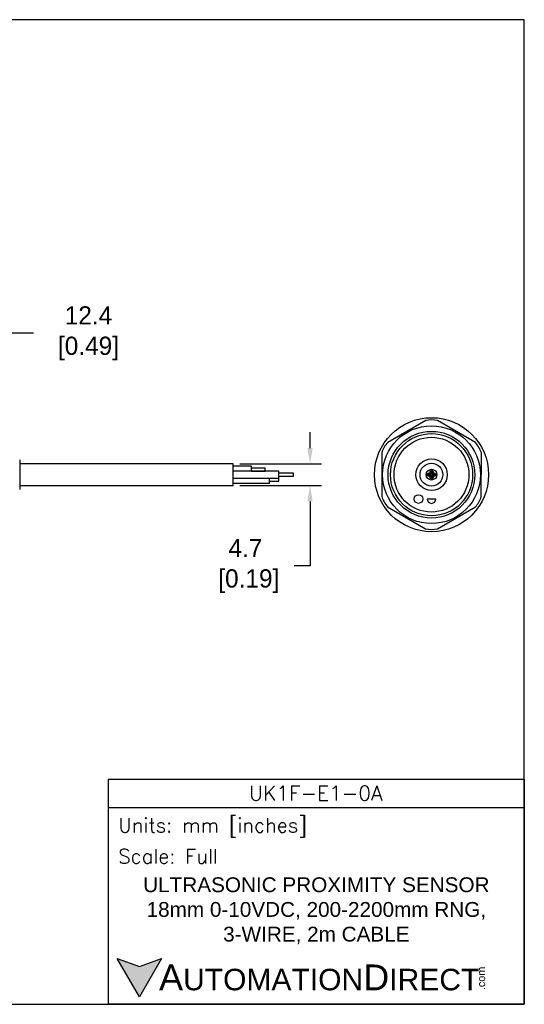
# Model space of a CAD drawing. Header units: inches. Extents: x 0 to 279, y 0 to 216.
# Tile 5 of 5: x 169 to 279, y 0 to 216. Entities that reach past the tile are written whole.
import ezdxf

# ---------------------------------------------------------------- set-up
doc = ezdxf.new("R2010")
doc.units = ezdxf.units.IN
doc.header["$LTSCALE"] = 10
doc.header["$MEASUREMENT"] = 0
doc.layers.add('DIM', color=140, linetype='Continuous')
doc.layers.add('Text', color=140, linetype='Continuous')
doc.styles.add('\\M+2ABAC\\M+2A6A11', font='txt')
doc.styles.add('ROMANS', font='romans.shx')
doc.dimstyles.get("Standard").update_dxf_attribs({"dimtxt": 4, "dimasz": 3.5, "dimexe": 2.5, "dimexo": 1.5, "dimgap": 1, "dimtad": 0, "dimtih": 1, "dimtoh": 1, "dimdec": 1, "dimzin": 0, "dimdsep": 46, "dimtxsty": 'Standard', "dimcen": 0, "dimadec": 0, "dimazin": 0, "dimtfac": 1, "dimtdec": 1, "dimtofl": 0, "dimtmove": 0, "dimatfit": 3, "dimfxl": 0, "dimtolj": 1, "dimtzin": 0, "dimarcsym": 0})

# ---------------------------------------------------------------- blocks, each defined once
blk = doc.blocks.new('*D5')
at = {"layer": 'Defpoints', "color": 0}
for p in [(153.46, 147.13), (165.85, 124.13), (153.46, 118.97)]:
    blk.add_point(p, dxfattribs=at)
at = {"layer": 'DIM', "color": 0, "lineweight": -2}
for p, q in [((153.46, 120.47), (153.46, 149.63)), ((165.85, 125.63), (165.85, 149.63)), ((162.35, 147.13), (156.96, 147.13)), ((171.84, 147.13), (165.85, 147.13))]:
    blk.add_line(p, q, dxfattribs=at)
at = {"layer": 'DIM', "color": 0}
for points in [[(156.96, 147.71), (156.96, 146.54), (153.46, 147.13)], [(162.35, 147.71), (162.35, 146.54), (165.85, 147.13)]]:
    blk.add_solid(points, dxfattribs=at)
at = {"layer": 'DIM', "color": 0, "insert": (183.17, 147.13), "char_height": 4, "attachment_point": 5}
blk.add_mtext('\\A1; 12.4\\P [0.49]', dxfattribs=at)
blk = doc.blocks.new('*D3')
at = {"layer": 'Defpoints', "color": 0}
for p in [(215.61, 118.48), (215.61, 113.78), (232.46, 113.78)]:
    blk.add_point(p, dxfattribs=at)
at = {"layer": 'DIM', "color": 0, "lineweight": -2}
for p, q in [((232.46, 121.98), (232.46, 125.48)), ((217.11, 118.48), (234.96, 118.48)), ((217.11, 113.78), (234.96, 113.78)), ((232.46, 110.28), (232.46, 96.12)), ((232.46, 96.12), (228.96, 96.12))]:
    blk.add_line(p, q, dxfattribs=at)
at = {"layer": 'DIM', "color": 0}
for points in [[(231.88, 121.98), (233.05, 121.98), (232.46, 118.48)], [(231.88, 110.28), (233.05, 110.28), (232.46, 113.78)]]:
    blk.add_solid(points, dxfattribs=at)
at = {"layer": 'DIM', "color": 0, "insert": (218.3, 96.12), "char_height": 4, "attachment_point": 5}
blk.add_mtext('\\A1;4.7\\P [0.19]', dxfattribs=at)

msp = doc.modelspace()

# ---------------------------------------------------------------- hatches: boundary and pattern name
at = {"layer": 'Text'}
msp.add_hatch(color=256, dxfattribs=at).paths.add_polyline_path([(199.93, 10.07), (195.08, 8.31), (190.23, 10.07), (195.08, 1.67)])

# ---------------------------------------------------------------- linework, layer by layer
for p, q in [((257.8, 127.98), (249.47, 123.2)), ((268.69, 123.17), (260.39, 127.98)), ((248.18, 120.95), (248.16, 111.35)), ((269.98, 111.32), (269.99, 120.92)), ((168.85, 119.38), (168.85, 112.89)), ((215.61, 118.48), (168.85, 118.48)), ((215.61, 113.78), (215.61, 118.48)), ((219.61, 117.98), (215.61, 117.98)), ((225.61, 116.88), (215.61, 116.88)), ((219.61, 116.88), (219.61, 117.98)), ((222.61, 117.58), (219.61, 117.58)), ((219.61, 116.89), (222.61, 116.89)), ((222.61, 116.89), (222.61, 117.58)), ((225.61, 115.38), (225.61, 116.88)), ((215.61, 115.38), (225.61, 115.38)), ((223.61, 114.28), (223.61, 115.38)), ((225.61, 115.33), (223.61, 115.33)), ((223.61, 114.73), (225.61, 114.73)), ((228.82, 116.43), (225.61, 116.43)), ((225.61, 115.83), (228.82, 115.83)), ((225.61, 114.73), (225.61, 115.33)), ((228.82, 115.83), (228.82, 116.43)), ((168.85, 113.78), (215.61, 113.78)), ((215.61, 114.28), (223.61, 114.28)), ((260, 110.8), (258.1, 110.8)), ((249.46, 109.1), (257.76, 104.29)), ((260.36, 104.29), (268.68, 109.07))]:
    msp.add_line(p, q)
for centre, radius in [((259.08, 116.13), 12.5), ((259.06, 116.13), 10.72), ((259.06, 116.13), 9.5), ((259.08, 116.13), 9), ((259.06, 116.13), 8.2), ((259.08, 116.13), 3.45), ((259.06, 116.13), 2.5), ((259.08, 116.13), 1.18), ((259.08, 116.68), 0.375), ((259.08, 116.68), 0.15), ((258.53, 116.13), 0.375), ((258.53, 116.13), 0.172), ((259.08, 115.58), 0.375), ((259.08, 115.58), 0.15), ((259.63, 116.13), 0.375), ((259.63, 116.13), 0.15), ((256.22, 110.8), 0.95)]:
    msp.add_circle(centre, radius)
for centre, radius, start, end in [((259.1, 122.47), 5.66, 76.7986, 103.2975), ((253.6, 119.32), 5.66, 136.7986, 163.2975), ((264.57, 119.28), 5.66, 16.7986, 43.2975), ((253.58, 112.98), 5.66, 196.7986, 223.2975), ((259.05, 110.8), 0.95, 180, 0), ((264.55, 112.95), 5.66, 316.7986, 343.2975), ((259.06, 109.8), 5.66, 256.7986, 283.2975)]:
    msp.add_arc(centre, radius, start, end)
at = {"layer": 'Defpoints'}
msp.add_lwpolyline([(279.4, 215.9), (0, 215.9), (0, 0), (279.4, 0)], close=True, dxfattribs=at)
at = {"layer": 'Text'}
msp.add_line((188.28, 43.12), (279.4, 43.12), dxfattribs=at)
for points in [[(188.28, 0), (188.28, 49.4), (279.4, 49.4), (279.4, 0)], [(199.93, 10.07), (195.08, 1.67), (190.23, 10.07), (195.08, 8.31)]]:
    msp.add_lwpolyline(points, close=True, dxfattribs=at)

# ---------------------------------------------------------------- texts
at = {"layer": 'Text', "linetype": 'Continuous', "insert": (233.7, 46.3), "char_height": 3.248, "width": 61.1425, "attachment_point": 5, "style": 'ROMANS'}
msp.add_mtext('UK1F-E1-0A', dxfattribs=at)
at = {"layer": 'Text', "attachment_point": 4}
for s, insert, char_height, width, style in [(' Units: mm [inches]', (188.28, 38.75), 3.1404, 91.118, 'ROMANS'), (' Scale: Full', (188.28, 32.47), 3.1404, 91.118, 'ROMANS'), ('{\\fArial|b0|i0|c0|p34;     \\H1.2x;A\\H0.8333x;UTOMATION\\H1.2x;D\\H0.8333x;IRECT}', (190.23, 5.87), 4.7106, 79.7962, '\\M+2ABAC\\M+2A6A11')]:
    msp.add_mtext(s, dxfattribs=dict(at, insert=insert, char_height=char_height, width=width, style=style))
at = {"layer": 'Text', "linetype": 'Continuous', "insert": (233.84, 20.5), "char_height": 3.2482, "width": 90.3508, "attachment_point": 5}
msp.add_mtext('{\\fArial|b0|i0|c0|p34;ULTRASONIC PROXIMITY SENSOR\\P18mm 0-10VDC, 200-2200mm RNG, \\P3-WIRE, 2m CABLE}', dxfattribs=at)
at = {"layer": 'Text', "insert": (269.12, 3.11), "char_height": 1.6958, "width": 5.0253, "attachment_point": 1, "rotation": 90, "style": '\\M+2ABAC\\M+2A6A11'}
msp.add_mtext('{\\fArial|b0|i0|c0|p34;.com}', dxfattribs=at)

# ---------------------------------------------------------------- dimensions: what is measured, and where the dimension line sits
at = {"layer": 'DIM'}
dim = msp.add_linear_dim(base=(153.46, 147.13), p1=(165.85, 124.13), p2=(153.46, 118.97), angle=180, text=' <>', dimstyle='Standard', override={"dimpost": '\\X', "dimtmove": 1}, dxfattribs=at)
dim.commit()
dim.dimension.update_dxf_attribs({"geometry": '*D5', "text_midpoint": (183.17, 151.77), "dimtype": 160})
dim = msp.add_linear_dim(base=(232.46, 113.78), p1=(215.61, 118.48), p2=(215.61, 113.78), angle=90, dimstyle='Standard', override={"dimpost": '\\X'}, dxfattribs=at)
dim.commit()
dim.dimension.update_dxf_attribs({"geometry": '*D3', "text_midpoint": (218.3, 96.12), "dimtype": 160})

doc.saveas('drawing.dxf')
